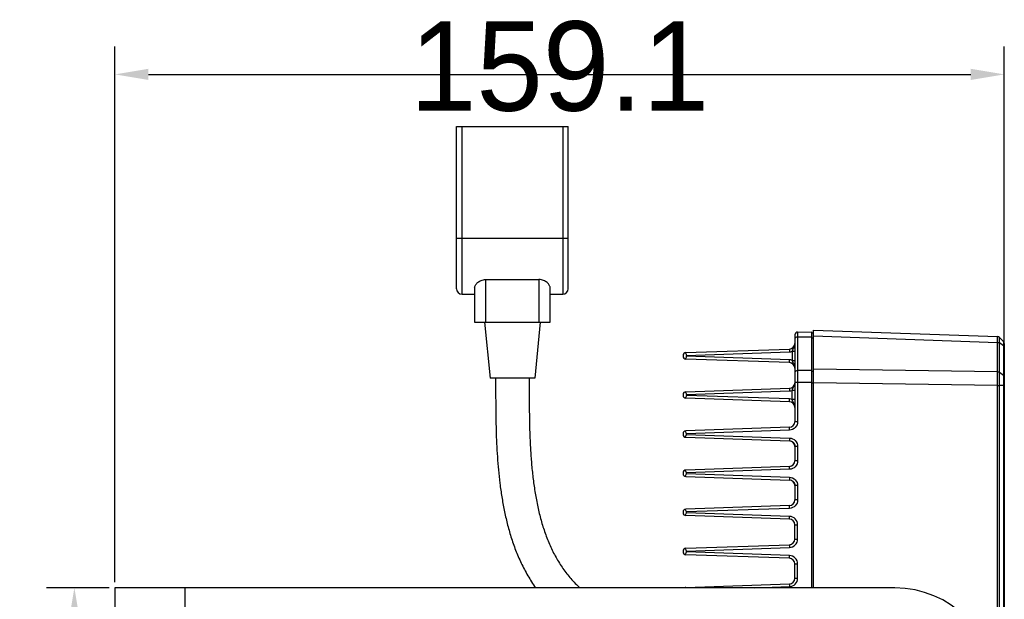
# Model space of a CAD drawing. Header units: millimetres. Extents: x 53 to 498, y 187 to 325.
# Tile 6 of 12: x 188 to 276, y 260 to 312. Entities that reach past the tile are written whole.
import ezdxf

# ---------------------------------------------------------------- set-up
doc = ezdxf.new("R2010")
doc.units = ezdxf.units.MM
doc.header["$LTSCALE"] = 2
doc.header["$PDMODE"] = 3
doc.header["$PDSIZE"] = 8
doc.layers.get('0').update_dxf_attribs({"linetype": 'CONTINUOUS'})
doc.layers.get('Defpoints').update_dxf_attribs({"linetype": 'CONTINUOUS'})
doc.layers.add('00_COMPONENTS', color=7, linetype='CONTINUOUS')
doc.layers.add('51__DRAFT_DIMS', color=7, linetype='CONTINUOUS')
doc.styles.get("Standard").update_dxf_attribs({"font": 'simfang.ttf'})
doc.dimstyles.new('DIMSTYLE_2', dxfattribs={"dimtxt": 3, "dimasz": 3, "dimexe": 2.5, "dimexo": 0.5, "dimgap": 0.75, "dimtad": 1, "dimlfac": 2, "dimdsep": 46, "dimtxsty": 'STANDARD', "dimblk": '_FILLED', "dimblk1": '_FILLED', "dimblk2": '_FILLED', "dimcen": 0.09, "dimclrt": 3, "dimazin": 2, "dimtp": 0.5, "dimtm": 0.5, "dimtfac": 1, "dimtofl": 0, "dimtmove": 0, "dimatfit": 3, "dimldrblk": '_FILLED', "dimfxl": 1, "dimtolj": 1, "dimarcsym": 0})
doc.dimstyles.new('DIMSTYLE_3', dxfattribs={"dimtxt": 3, "dimasz": 3, "dimexe": 2.5, "dimexo": 0.5, "dimgap": 0.75, "dimtad": 1, "dimlfac": 2, "dimdsep": 46, "dimtxsty": 'STANDARD', "dimblk": '_FILLED', "dimblk1": '_FILLED', "dimblk2": '_FILLED', "dimcen": 0.09, "dimclrt": 3, "dimazin": 2, "dimtp": 0.3, "dimtm": 0.3, "dimtfac": 1, "dimtofl": 0, "dimtmove": 0, "dimatfit": 3, "dimldrblk": '_FILLED', "dimfxl": 1, "dimtolj": 1, "dimarcsym": 0})

# ---------------------------------------------------------------- blocks, each defined once
blk = doc.blocks.new('_FILLED')
at = {"color": 0, "linetype": 'ByBlock'}
blk.add_solid([(0, 0), (-1, 0.167), (-1, -0.167)], dxfattribs=at)
blk = doc.blocks.new('*D4')
at = {"layer": '51__DRAFT_DIMS', "color": 0, "lineweight": -2}
for p, q in [((195.873, 261.135), (190.248, 261.135)), ((192.748, 258.135), (192.748, 246.135)), ((195.873, 243.135), (190.248, 243.135))]:
    blk.add_line(p, q, dxfattribs=at)
at = {"layer": 'Defpoints', "color": 0}
for p in [(196.373, 261.135), (192.748, 243.135), (196.373, 243.135)]:
    blk.add_point(p, dxfattribs=at)
at = {"layer": '51__DRAFT_DIMS', "color": 0, "linetype": 'ByBlock', "lineweight": -2, "xscale": 3, "yscale": 3, "zscale": 3}
for p, rotation in [((192.748, 261.135), 90), ((192.748, 243.135), 270)]:
    blk.add_blockref('_FILLED', p, dxfattribs=dict(at, rotation=rotation))
at = {"layer": '51__DRAFT_DIMS', "color": 3, "insert": (187.998, 252.126), "char_height": 3, "attachment_point": 2, "rotation": 90, "line_spacing_factor": 0.9}
blk.add_mtext('\\A1;\\A1;{\\fFZLanTingHei-R-GBK|b0|i0|c134|p2;\\H2.666667x;\\C0;36}', dxfattribs=at)
blk = doc.blocks.new('*D5')
at = {"layer": '51__DRAFT_DIMS', "color": 0, "lineweight": -2}
for p, q in [((196.373, 261.635), (196.373, 309.557)), ((275.923, 279.718), (275.923, 309.557)), ((199.373, 307.057), (272.923, 307.057))]:
    blk.add_line(p, q, dxfattribs=at)
at = {"layer": 'Defpoints', "color": 0}
for p in [(275.923, 307.057), (275.923, 279.218), (196.373, 261.135)]:
    blk.add_point(p, dxfattribs=at)
at = {"layer": '51__DRAFT_DIMS', "color": 0, "linetype": 'ByBlock', "lineweight": -2, "xscale": 3, "yscale": 3, "zscale": 3, "rotation": 180}
blk.add_blockref('_FILLED', (196.373, 307.057), dxfattribs=at)
at = {"layer": '51__DRAFT_DIMS', "color": 0, "linetype": 'ByBlock', "lineweight": -2, "xscale": 3, "yscale": 3, "zscale": 3}
blk.add_blockref('_FILLED', (275.923, 307.057), dxfattribs=at)
at = {"layer": '51__DRAFT_DIMS', "color": 3, "insert": (236.136, 311.807), "char_height": 3, "attachment_point": 2, "line_spacing_factor": 0.9}
blk.add_mtext('\\A1;\\A1;{\\fFZLanTingHei-R-GBK|b0|i0|c134|p2;\\H2.666667x;\\C0;159.1}', dxfattribs=at)

msp = doc.modelspace()

# ---------------------------------------------------------------- linework, layer by layer
at = {"layer": '00_COMPONENTS', "color": 0}
for p, q in [((226.9232, 287.8918), (226.9232, 302.3918)), ((226.9232, 302.3918), (236.9232, 302.3918)), ((227.4232, 287.3918), (227.4232, 302.3918)), ((236.4232, 302.3918), (236.4232, 287.3918)), ((236.9232, 287.8918), (236.9232, 302.3918)), ((236.9232, 292.3918), (226.9232, 292.3918)), ((228.5482, 287.9918), (228.5482, 284.8918)), ((229.5482, 284.8918), (229.5482, 288.7027)), ((229.5482, 288.7027), (234.2982, 288.7027)), ((234.2982, 288.7027), (234.2982, 284.8918)), ((235.2982, 284.8918), (235.2982, 287.9918)), ((227.4232, 287.3918), (228.5482, 287.3918)), ((235.2982, 287.3918), (236.4232, 287.3918)), ((228.5482, 284.8918), (235.2982, 284.8918)), ((229.4232, 284.8918), (229.9232, 279.8918)), ((234.4232, 284.8918), (233.9232, 279.8918)), ((257.1932, 283.7628), (257.1932, 275.9925)), ((257.4388, 284.0127), (258.6932, 284.0346)), ((257.4388, 284.0127), (257.4388, 275.9925)), ((257.4388, 283.5798), (258.6932, 283.5953)), ((258.6932, 261.1346), (258.6932, 284.0346)), ((258.6932, 283.9294), (258.8432, 283.9346)), ((258.8432, 261.1346), (258.8432, 284.1794)), ((258.8432, 284.1794), (275.3226, 283.6039)), ((258.8432, 283.6672), (275.3226, 283.0917)), ((258.6932, 283.4919), (258.8432, 283.4956)), ((275.3226, 280.4564), (275.3226, 283.0917)), ((275.853, 283.1556), (275.4937, 283.5277)), ((275.4937, 280.4035), (275.4937, 283.0368)), ((275.853, 282.7736), (275.4937, 283.0368)), ((275.853, 283.1556), (275.8531, 282.8146)), ((275.8531, 282.8146), (275.853, 282.7736)), ((275.853, 282.7736), (275.853, 280.1404)), ((275.8531, 283.1536), (275.8531, 283.1481)), ((275.8531, 283.1481), (275.8533, 283.1088)), ((275.8533, 283.1088), (275.8532, 282.9734)), ((275.9232, 282.982), (275.9232, 210.7873)), ((247.1932, 281.919), (247.1932, 281.8503)), ((247.4345, 282.1689), (256.7106, 282.4928)), ((247.4978, 281.9211), (256.715, 282.2429)), ((247.4978, 281.9211), (247.4978, 281.8482)), ((256.715, 281.5263), (247.4978, 281.8482)), ((256.9475, 282.2885), (256.9475, 281.4808)), ((256.9475, 282.2885), (257.1932, 282.2885)), ((256.7106, 281.2765), (247.4345, 281.6004)), ((256.9475, 281.4808), (257.1932, 281.4808)), ((258.6932, 280.574), (257.4388, 280.5585)), ((258.6932, 280.5164), (258.8432, 280.5201)), ((275.3226, 280.4564), (258.8432, 280.6947)), ((275.853, 280.1404), (275.4937, 280.4035)), ((275.853, 280.1404), (275.8532, 279.9258)), ((233.9232, 279.8918), (229.9232, 279.8918)), ((258.6932, 279.5133), (257.1932, 279.5133)), ((258.6932, 279.4602), (258.8432, 279.4602)), ((275.3226, 279.2197), (258.8432, 279.458)), ((275.3226, 279.2197), (275.4937, 279.2182)), ((275.3226, 214.5496), (275.3226, 279.2197)), ((275.9232, 279.2183), (275.4937, 279.2182)), ((275.4937, 214.5511), (275.4937, 279.2182)), ((275.8532, 279.4426), (275.853, 279.2182)), ((275.853, 279.2182), (275.853, 214.5511)), ((275.8532, 279.9258), (275.8533, 279.7924)), ((275.8533, 279.7924), (275.8532, 279.4426)), ((247.1932, 278.419), (247.1932, 278.3503)), ((247.4345, 278.6689), (256.7106, 278.9928)), ((247.4978, 278.4211), (256.715, 278.7429)), ((247.4978, 278.4211), (247.4978, 278.3482)), ((256.715, 278.0263), (247.4978, 278.3482)), ((256.9476, 277.9808), (256.9476, 278.7885)), ((257.1932, 278.7885), (256.9476, 278.7885)), ((256.7106, 277.7765), (247.4345, 278.1004)), ((257.1932, 277.9808), (256.9476, 277.9808)), ((257.4388, 275.9925), (257.1932, 275.9925)), ((247.1932, 274.919), (247.1932, 274.8503)), ((256.7106, 275.4928), (247.4345, 275.1689)), ((256.715, 275.2429), (247.4872, 274.9207)), ((247.4872, 274.8486), (247.4872, 274.9207)), ((247.4872, 274.8486), (256.715, 274.5263)), ((247.4345, 274.6004), (256.7106, 274.2765)), ((257.4388, 273.7768), (257.1932, 273.7768)), ((257.1932, 273.7768), (257.1932, 272.4925)), ((257.4388, 273.7768), (257.4388, 272.4925)), ((257.4388, 272.4925), (257.1932, 272.4925)), ((247.1932, 271.419), (247.1932, 271.3503)), ((256.7106, 271.9928), (247.4345, 271.6689)), ((256.715, 271.7429), (247.4872, 271.4207)), ((247.4872, 271.3486), (247.4872, 271.4207)), ((247.4872, 271.3486), (256.715, 271.0263)), ((247.4345, 271.1004), (256.7106, 270.7765)), ((257.4388, 270.2768), (257.1932, 270.2768)), ((257.1932, 270.2768), (257.1932, 268.9925)), ((257.4388, 270.2768), (257.4388, 268.9925)), ((257.4388, 268.9925), (257.1932, 268.9925)), ((247.1932, 267.919), (247.1932, 267.8503)), ((256.7106, 268.4928), (247.4345, 268.1689)), ((256.715, 268.2429), (247.4872, 267.9207)), ((247.4872, 267.8486), (247.4872, 267.9207)), ((256.715, 267.5263), (247.4872, 267.8486)), ((256.7106, 267.2765), (247.4345, 267.6004)), ((257.1932, 266.7768), (257.4388, 266.7768)), ((257.1932, 265.4925), (257.1932, 266.7768)), ((257.4388, 265.4925), (257.4388, 266.7768)), ((257.1932, 265.4925), (257.4388, 265.4925)), ((247.1932, 264.419), (247.1932, 264.3503)), ((247.4345, 264.6689), (256.7106, 264.9928)), ((247.4872, 264.4207), (256.715, 264.7429)), ((247.4872, 264.3486), (247.4872, 264.4207)), ((256.715, 264.0263), (247.4872, 264.3486)), ((256.7106, 263.7765), (247.4345, 264.1004)), ((257.1932, 263.2768), (257.4388, 263.2768)), ((257.1932, 261.9925), (257.1932, 263.2768)), ((257.4388, 261.9925), (257.4388, 263.2768)), ((257.1932, 261.9925), (257.4388, 261.9925)), ((196.3732, 261.1346), (196.3732, 243.1346)), ((266.1232, 261.1346), (196.3732, 261.1346)), ((202.6232, 261.1346), (202.6232, 243.1346)), ((247.4345, 261.1689), (256.7106, 261.4928)), ((253.6137, 261.1346), (256.715, 261.2429))]:
    msp.add_line(p, q, dxfattribs=at)
for points in [[(275.853, 283.1556), (275.8531, 283.1551), (275.8531, 283.1536)], [(275.8532, 282.9734), (275.8532, 282.9185), (275.8532, 282.8869)], [(256.9604, 281.1994), (256.9653, 281.1962), (256.9716, 281.1921)], [(256.9716, 281.1921), (256.9777, 281.188), (256.9838, 281.1837), (256.9898, 281.1794), (256.9956, 281.1749), (257.0014, 281.1705), (257.0072, 281.1659), (257.0128, 281.1613), (257.0183, 281.1566), (257.0238, 281.1519), (257.0292, 281.1471), (257.0345, 281.1422), (257.0396, 281.1373), (257.0447, 281.1323), (257.0498, 281.1273), (257.0547, 281.1222), (257.0595, 281.1171), (257.0643, 281.1119), (257.0689, 281.1067), (257.0735, 281.1014), (257.0779, 281.0961), (257.0823, 281.0907), (257.0866, 281.0853), (257.0908, 281.0799), (257.0949, 281.0744), (257.0989, 281.0689), (257.1029, 281.0634), (257.1067, 281.0578), (257.1104, 281.0522), (257.1141, 281.0466), (257.1176, 281.041), (257.1211, 281.0353), (257.1245, 281.0296), (257.1278, 281.0239), (257.131, 281.0182), (257.1341, 281.0125), (257.1371, 281.0067), (257.14, 281.001), (257.1429, 280.9952), (257.1456, 280.9895), (257.1483, 280.9837), (257.1509, 280.9779), (257.1534, 280.9721), (257.1558, 280.9663), (257.1581, 280.9606), (257.1604, 280.9548), (257.1625, 280.949), (257.1646, 280.9432), (257.1666, 280.9375), (257.1685, 280.9317), (257.1703, 280.926), (257.1714, 280.9224)], [(256.9937, 277.6764), (256.9956, 277.6749), (257.0014, 277.6705), (257.0072, 277.6659), (257.0128, 277.6613), (257.0183, 277.6566), (257.0238, 277.6519), (257.0292, 277.6471), (257.0345, 277.6422), (257.0396, 277.6373), (257.0447, 277.6323), (257.0498, 277.6273), (257.0547, 277.6222), (257.0595, 277.6171), (257.0643, 277.6119), (257.0689, 277.6067), (257.0735, 277.6014), (257.0779, 277.5961), (257.0823, 277.5907), (257.0866, 277.5853), (257.0908, 277.5799), (257.0949, 277.5744), (257.0989, 277.5689), (257.1029, 277.5634), (257.1067, 277.5578), (257.1104, 277.5522), (257.1141, 277.5466), (257.1176, 277.541), (257.1211, 277.5353), (257.1245, 277.5296), (257.1278, 277.5239), (257.131, 277.5182), (257.1341, 277.5125), (257.1371, 277.5067), (257.14, 277.501), (257.1429, 277.4952), (257.1456, 277.4895), (257.1483, 277.4837), (257.1509, 277.4779), (257.1534, 277.4721), (257.1558, 277.4663), (257.1581, 277.4606), (257.1604, 277.4548), (257.1625, 277.449), (257.1646, 277.4432), (257.1666, 277.4375), (257.1685, 277.4317), (257.1703, 277.426), (257.1721, 277.4203), (257.1738, 277.4145), (257.1754, 277.4088), (257.1769, 277.4031), (257.1783, 277.3975), (257.1797, 277.3918), (257.181, 277.3861), (257.1822, 277.3805), (257.1834, 277.3749), (257.1845, 277.3693), (257.1855, 277.3637), (257.1864, 277.3582), (257.1873, 277.3527), (257.1881, 277.3472), (257.1889, 277.3417), (257.1895, 277.3362), (257.1902, 277.3308), (257.1907, 277.3254), (257.1912, 277.32), (257.1916, 277.3147), (257.192, 277.3093), (257.1923, 277.304), (257.1926, 277.2988), (257.1928, 277.2935), (257.1929, 277.2883), (257.193, 277.2831), (257.1931, 277.2781), (257.1931, 277.2771)], [(256.9604, 274.1994), (256.9653, 274.1962), (256.9716, 274.1921), (256.9777, 274.188), (256.9838, 274.1837), (256.9898, 274.1794)], [(256.9898, 274.1794), (256.9956, 274.1749), (257.0014, 274.1705), (257.0072, 274.1659), (257.0128, 274.1613), (257.0183, 274.1566), (257.0238, 274.1519), (257.0292, 274.1471), (257.0345, 274.1422), (257.0396, 274.1373), (257.0447, 274.1323), (257.0498, 274.1273), (257.0547, 274.1222), (257.0595, 274.1171), (257.0643, 274.1119), (257.0689, 274.1067), (257.0735, 274.1014), (257.0779, 274.0961), (257.0823, 274.0907), (257.0866, 274.0853), (257.0908, 274.0799), (257.0949, 274.0744), (257.0989, 274.0689), (257.1029, 274.0634), (257.1067, 274.0578), (257.1104, 274.0522), (257.1141, 274.0466), (257.1176, 274.041), (257.1211, 274.0353), (257.1245, 274.0296), (257.1278, 274.0239), (257.131, 274.0182), (257.1341, 274.0125), (257.1371, 274.0067), (257.14, 274.001), (257.1429, 273.9952), (257.1456, 273.9895), (257.1483, 273.9837), (257.1509, 273.9779), (257.1534, 273.9721), (257.1558, 273.9663), (257.1581, 273.9606), (257.1604, 273.9548), (257.1625, 273.949), (257.1646, 273.9432), (257.1666, 273.9375), (257.1685, 273.9317), (257.1703, 273.926), (257.1721, 273.9203), (257.1738, 273.9145), (257.1754, 273.9088), (257.1769, 273.9031), (257.1783, 273.8975), (257.1797, 273.8918), (257.181, 273.8861), (257.1822, 273.8805), (257.1834, 273.8749), (257.1845, 273.8693), (257.1855, 273.8637), (257.1864, 273.8582), (257.1873, 273.8527), (257.1881, 273.8472), (257.1889, 273.8417), (257.1895, 273.8362), (257.1902, 273.8308), (257.1907, 273.8254), (257.1912, 273.82), (257.1916, 273.8147), (257.192, 273.8093), (257.1923, 273.804), (257.1926, 273.7988), (257.1928, 273.7935), (257.1929, 273.7883), (257.193, 273.7831), (257.1931, 273.7781), (257.1931, 273.7771)], [(256.9604, 270.6994), (256.9653, 270.6962), (256.9716, 270.6921), (256.9777, 270.688), (256.9838, 270.6837), (256.9898, 270.6794)], [(256.9898, 270.6794), (256.9956, 270.6749), (257.0014, 270.6705), (257.0072, 270.6659), (257.0128, 270.6613), (257.0183, 270.6566), (257.0238, 270.6519), (257.0292, 270.6471), (257.0345, 270.6422), (257.0396, 270.6373), (257.0447, 270.6323), (257.0498, 270.6273), (257.0547, 270.6222), (257.0595, 270.6171), (257.0643, 270.6119), (257.0689, 270.6067), (257.0735, 270.6014), (257.0779, 270.5961), (257.0823, 270.5907), (257.0866, 270.5853), (257.0908, 270.5799), (257.0949, 270.5744), (257.0989, 270.5689), (257.1029, 270.5634), (257.1067, 270.5578), (257.1104, 270.5522), (257.1141, 270.5466), (257.1176, 270.541), (257.1211, 270.5353), (257.1245, 270.5296), (257.1278, 270.5239), (257.131, 270.5182), (257.1341, 270.5125), (257.1371, 270.5067), (257.14, 270.501), (257.1429, 270.4952), (257.1456, 270.4895), (257.1483, 270.4837), (257.1509, 270.4779), (257.1534, 270.4721), (257.1558, 270.4663), (257.1581, 270.4606), (257.1604, 270.4548), (257.1625, 270.449), (257.1646, 270.4432), (257.1666, 270.4375), (257.1685, 270.4317), (257.1703, 270.426), (257.1721, 270.4203), (257.1738, 270.4145), (257.1754, 270.4088), (257.1769, 270.4031), (257.1783, 270.3975), (257.1797, 270.3918), (257.181, 270.3861), (257.1822, 270.3805), (257.1834, 270.3749), (257.1845, 270.3693), (257.1855, 270.3637), (257.1864, 270.3582), (257.1873, 270.3527), (257.1881, 270.3472), (257.1889, 270.3417), (257.1895, 270.3362), (257.1902, 270.3308), (257.1907, 270.3254), (257.1912, 270.32), (257.1916, 270.3147), (257.192, 270.3093), (257.1923, 270.304), (257.1926, 270.2988), (257.1928, 270.2935), (257.1929, 270.2883), (257.193, 270.2831), (257.1931, 270.2781), (257.1931, 270.2771)]]:
    msp.add_lwpolyline(points, dxfattribs=at)
for centre, radius, start, end in [((227.4232, 287.8918), 0.5, 180, 270), ((236.4232, 287.8918), 0.5, 270, 360), ((257.4432, 283.7628), 0.25, 91, 180), ((275.3138, 283.3541), 0.25, 43.999856, 88), ((256.6932, 282.9925), 0.5, 272, 360), ((275.6732, 282.982), 0.25, 0.000001, 44), ((247.4432, 281.919), 0.25, 92, 180), ((247.4432, 281.8503), 0.25, 180, 268), ((256.6884, 282.995), 0.7525, 272.02969, 290.147875), ((256.6932, 280.7768), 0.5, 0, 88), ((256.6883, 280.7739), 0.7529, 69.85427, 87.963415), ((256.6932, 279.4925), 0.5, 272, 351.174387), ((256.5076, 279.494), 0.6857, 352.122249, 354.266087), ((247.4432, 278.419), 0.25, 92, 180), ((247.4432, 278.3503), 0.25, 180, 268), ((256.6881, 279.4962), 0.7537, 272.048274, 290.136867), ((256.6932, 277.2768), 0.5, 0, 88), ((256.6884, 277.2744), 0.7524, 69.851278, 87.971687), ((256.6932, 275.9925), 0.5, 272, 360), ((247.4432, 274.919), 0.25, 92, 180), ((247.4432, 274.8503), 0.25, 180, 268), ((256.6932, 273.7768), 0.5, 0, 88), ((256.6932, 272.4925), 0.5, 272, 360), ((247.4432, 271.419), 0.25, 92, 180), ((247.4432, 271.3503), 0.25, 180, 268), ((256.6932, 270.2768), 0.5, 0, 88), ((256.6932, 268.9925), 0.5, 272, 360), ((247.4432, 267.919), 0.25, 92, 180), ((247.4432, 267.8503), 0.25, 180, 268), ((256.6932, 266.7768), 0.5, 0, 88), ((256.6932, 265.4925), 0.5, 272, 360), ((247.4432, 264.419), 0.25, 92, 180), ((247.4432, 264.3503), 0.25, 180, 268), ((256.6932, 263.2768), 0.5, 0, 88), ((256.6932, 261.9925), 0.5, 272, 360), ((247.4432, 260.919), 0.25, 92, 120.22202), ((266.1232, 252.1346), 9, 270, 90)]:
    msp.add_arc(centre, radius, start, end, dxfattribs=at)
for centre, major_axis, ratio, start_param, end_param in [((247.2433, 281.912), (0.2165, 0.1391), 0.9610611, 5.7300069, 6.9103147), ((247.2433, 281.8573), (0.2165, -0.1391), 0.9610611, 5.6560559, 6.8363638), ((247.2433, 278.412), (0.2165, 0.1391), 0.9610611, 5.7300069, 6.9103147), ((247.2433, 278.3573), (0.2165, -0.1391), 0.9610611, 5.6560559, 6.8363638), ((247.2413, 274.912), (0.1318, 0.2159), 0.961499, 5.2780639, 6.4467781), ((247.2413, 274.8573), (-0.1318, 0.2159), 0.961499, 2.9779998, 4.1467141), ((247.2413, 271.412), (0.1318, 0.2159), 0.961499, 5.2780639, 6.4467781), ((247.2413, 271.3573), (-0.1318, 0.2159), 0.961499, 2.9779998, 4.1467141), ((247.2413, 267.912), (0.1318, 0.2159), 0.961499, 5.2780639, 6.4467781), ((247.2413, 267.8573), (-0.1318, 0.2159), 0.961499, 2.9779998, 4.1467141), ((247.2413, 264.412), (0.1318, 0.2159), 0.961499, 5.2780639, 6.4467781), ((247.2413, 264.3573), (-0.1318, 0.2159), 0.961499, 2.9779998, 4.1467141), ((247.2413, 260.912), (0.1318, 0.2159), 0.961499, 0.0577415, 0.1635928)]:
    msp.add_ellipse(centre, major_axis=major_axis, ratio=ratio, start_param=start_param, end_param=end_param, dxfattribs=at)
for points, knots in [([(228.5482, 287.9918), (228.5482, 288.0281), (228.5629, 288.1057), (228.6177, 288.2186), (228.7035, 288.3321), (228.819, 288.4424), (228.9637, 288.5442), (229.1368, 288.6297), (229.3347, 288.6886), (229.4762, 288.7027), (229.5482, 288.7027)], [0, 0, 0, 0, 0.0819982, 0.1753629, 0.2819796, 0.4020729, 0.5352609, 0.6808127, 0.8370556, 1, 1, 1, 1]), ([(235.2982, 287.9918), (235.2982, 288.0285), (235.2835, 288.107), (235.2294, 288.2215), (235.1442, 288.3365), (234.9831, 288.4921), (234.767, 288.6182), (234.5119, 288.6901), (234.3703, 288.7027), (234.2982, 288.7027)], [0, 0, 0, 0, 0.0827207, 0.1770113, 0.2840325, 0.40407, 0.6812084, 0.8371937, 1, 1, 1, 1]), ([(257.4388, 283.5798), (257.3782, 283.5791), (257.2658, 283.5548), (257.1932, 283.4508), (257.1932, 283.4031)], [0, 0, 0, 0, 0.5594732, 1, 1, 1, 1]), ([(275.3226, 283.0917), (275.3231, 283.1642), (275.3236, 283.266), (275.3242, 283.3924), (275.3242, 283.4654), (275.3245, 283.5235), (275.3234, 283.5607), (275.3241, 283.5842), (275.322, 283.5932), (275.3254, 283.6039), (275.3226, 283.6039)], [0, 0, 0, 0, 0.4244636, 0.5966823, 0.7399245, 0.8528055, 0.934243, 0.9629131, 0.9834553, 1, 1, 1, 1]), ([(257.1932, 282.9925), (257.1932, 282.9304), (257.1753, 282.8059), (257.104, 282.6333), (257.0125, 282.4688), (256.9654, 282.3506), (256.9475, 282.2885)], [0, 0, 0, 0, 0.2478988, 0.4947315, 0.7420887, 1, 1, 1, 1]), ([(275.3226, 283.0917), (275.3385, 283.0912), (275.3985, 283.0853), (275.4579, 283.0632), (275.4937, 283.0368)], [0, 0, 0, 0, 0.2634911, 1, 1, 1, 1]), ([(275.4937, 283.0368), (275.494, 283.1063), (275.4944, 283.2039), (275.4949, 283.3251), (275.4948, 283.395), (275.4952, 283.4507), (275.4941, 283.4863), (275.495, 283.5089), (275.4928, 283.5175), (275.4964, 283.5278), (275.4937, 283.5277)], [0, 0, 0, 0, 0.4245536, 0.5967951, 0.7400506, 0.852932, 0.9343578, 0.9630136, 0.9835338, 1, 1, 1, 1]), ([(275.9232, 282.6509), (275.9232, 282.6622), (275.9166, 282.7106), (275.8828, 282.7519), (275.853, 282.7736)], [0, 0, 0, 0, 0.2352749, 1, 1, 1, 1]), ([(256.7106, 282.4928), (256.709, 282.4927), (256.7113, 282.4827), (256.7086, 282.4721), (256.7101, 282.4474), (256.71, 282.4175), (256.711, 282.3798), (256.7124, 282.3211), (256.7139, 282.2748), (256.715, 282.2429)], [0, 0, 0, 0, 0.0197041, 0.076633, 0.1688223, 0.293087, 0.4445376, 0.6179535, 1, 1, 1, 1]), ([(256.7106, 281.2765), (256.709, 281.2766), (256.7113, 281.2866), (256.7086, 281.2972), (256.7101, 281.3219), (256.71, 281.3518), (256.711, 281.3895), (256.7124, 281.4482), (256.7139, 281.4945), (256.715, 281.5263)], [0, 0, 0, 0, 0.0197041, 0.076633, 0.1688223, 0.293087, 0.4445376, 0.6179535, 1, 1, 1, 1]), ([(256.9475, 281.4808), (256.9652, 281.4194), (257.0116, 281.3025), (257.0723, 281.1932), (257.099, 281.1381)], [0, 0, 0, 0, 0.5105491, 1, 1, 1, 1]), ([(257.4388, 280.5585), (257.3782, 280.5578), (257.2658, 280.5335), (257.1932, 280.4295), (257.1932, 280.3818)], [0, 0, 0, 0, 0.5594732, 1, 1, 1, 1]), ([(275.3226, 280.4564), (275.3384, 280.456), (275.3983, 280.4509), (275.4578, 280.4295), (275.4937, 280.4035)], [0, 0, 0, 0, 0.264126, 1, 1, 1, 1]), ([(275.3226, 279.2197), (275.3231, 279.3334), (275.3245, 279.7456), (275.3246, 280.1579), (275.3226, 280.4564)], [0, 0, 0, 0, 0.2758685, 1, 1, 1, 1]), ([(275.4937, 279.2182), (275.4941, 279.3272), (275.4951, 279.7223), (275.4951, 280.1174), (275.4937, 280.4035)], [0, 0, 0, 0, 0.2758778, 1, 1, 1, 1]), ([(275.9232, 280.0175), (275.9232, 280.0289), (275.9166, 280.0773), (275.8828, 280.1186), (275.853, 280.1404)], [0, 0, 0, 0, 0.2353359, 1, 1, 1, 1]), ([(230.4232, 279.8918), (230.426, 279.1183), (230.4264, 277.5634), (230.4561, 275.2195), (230.5417, 273.2529), (230.6683, 271.6715), (230.7984, 270.4783), (230.9402, 269.4831), (231.0764, 268.6859), (231.2292, 267.8846), (231.4539, 266.883), (231.7881, 265.689), (232.1989, 264.5064), (232.6978, 263.343), (233.2921, 262.2104), (233.7521, 261.4866), (233.9987, 261.1346)], [0, 0, 0, 0, 0.1196057, 0.2404441, 0.3624407, 0.4239086, 0.4857399, 0.5480024, 0.5793253, 0.6107916, 0.674131, 0.7379887, 0.802417, 0.8675812, 0.9335445, 1, 1, 1, 1]), ([(233.4232, 279.8918), (233.4245, 279.0175), (233.4246, 277.2765), (233.4638, 275.1066), (233.5463, 273.3871), (233.6402, 272.1137), (233.7732, 270.8543), (233.9522, 269.611), (234.1834, 268.3873), (234.4749, 267.1895), (234.8365, 266.0267), (235.2775, 264.9094), (235.8073, 263.8495), (236.4282, 262.857), (237.0244, 262.0937), (237.5478, 261.5296), (237.8248, 261.2636), (237.9668, 261.1346)], [0, 0, 0, 0, 0.1320563, 0.2629558, 0.3277567, 0.3920433, 0.4557882, 0.5189995, 0.5817143, 0.6438154, 0.7051038, 0.7654967, 0.825041, 0.8838258, 0.9420317, 0.971023, 1, 1, 1, 1]), ([(256.9475, 278.7885), (256.9718, 278.8723), (257.0439, 279.0289), (257.1259, 279.1802), (257.1531, 279.2599)], [0, 0, 0, 0, 0.5086518, 1, 1, 1, 1]), ([(256.7106, 278.9928), (256.709, 278.9927), (256.7113, 278.9827), (256.7086, 278.9721), (256.7101, 278.9474), (256.71, 278.9175), (256.711, 278.8798), (256.7124, 278.8211), (256.7139, 278.7748), (256.715, 278.7429)], [0, 0, 0, 0, 0.0197041, 0.076633, 0.1688222, 0.2930869, 0.4445376, 0.6179535, 1, 1, 1, 1]), ([(256.7106, 277.7765), (256.709, 277.7766), (256.7113, 277.7866), (256.7086, 277.7972), (256.7101, 277.8219), (256.71, 277.8518), (256.711, 277.8895), (256.7124, 277.9482), (256.7139, 277.9945), (256.715, 278.0263)], [0, 0, 0, 0, 0.0197041, 0.076633, 0.1688223, 0.293087, 0.4445376, 0.6179535, 1, 1, 1, 1]), ([(257.1932, 277.2749), (257.1935, 277.3372), (257.1756, 277.4622), (257.1044, 277.6354), (257.0126, 277.8002), (256.9655, 277.9186), (256.9476, 277.9808)], [0, 0, 0, 0, 0.2482553, 0.4950434, 0.742313, 1, 1, 1, 1]), ([(257.4388, 275.9925), (257.4388, 275.8051), (257.2861, 275.4156), (256.9021, 275.2495), (256.715, 275.2429)], [0, 0, 0, 0, 0.5001497, 1, 1, 1, 1]), ([(256.715, 275.2429), (256.7139, 275.2748), (256.7124, 275.3211), (256.711, 275.3798), (256.71, 275.4175), (256.7101, 275.4474), (256.7086, 275.4721), (256.7113, 275.4827), (256.709, 275.4927), (256.7106, 275.4928)], [0, 0, 0, 0, 0.3820465, 0.5554624, 0.706913, 0.8311777, 0.923367, 0.9802959, 1, 1, 1, 1]), ([(256.715, 274.5263), (256.7139, 274.4945), (256.7124, 274.4482), (256.711, 274.3895), (256.71, 274.3518), (256.7101, 274.3219), (256.7086, 274.2972), (256.7113, 274.2866), (256.709, 274.2766), (256.7106, 274.2765)], [0, 0, 0, 0, 0.3820465, 0.5554625, 0.7069131, 0.8311778, 0.923367, 0.9802959, 1, 1, 1, 1]), ([(256.715, 274.5263), (256.9021, 274.5198), (257.2861, 274.3537), (257.4388, 273.9641), (257.4388, 273.7768)], [0, 0, 0, 0, 0.4998848, 1, 1, 1, 1]), ([(257.4388, 272.4925), (257.4388, 272.3051), (257.2861, 271.9156), (256.9021, 271.7495), (256.715, 271.7429)], [0, 0, 0, 0, 0.5001497, 1, 1, 1, 1]), ([(256.715, 271.7429), (256.7139, 271.7748), (256.7124, 271.8211), (256.711, 271.8798), (256.71, 271.9175), (256.7101, 271.9474), (256.7086, 271.9721), (256.7113, 271.9827), (256.709, 271.9927), (256.7106, 271.9928)], [0, 0, 0, 0, 0.3820465, 0.5554624, 0.706913, 0.8311777, 0.923367, 0.9802959, 1, 1, 1, 1]), ([(256.715, 271.0263), (256.7139, 270.9945), (256.7124, 270.9482), (256.711, 270.8895), (256.71, 270.8518), (256.7101, 270.8219), (256.7086, 270.7972), (256.7113, 270.7866), (256.709, 270.7766), (256.7106, 270.7765)], [0, 0, 0, 0, 0.3820465, 0.5554625, 0.7069131, 0.8311778, 0.923367, 0.9802959, 1, 1, 1, 1]), ([(256.715, 271.0263), (256.9021, 271.0198), (257.2861, 270.8537), (257.4388, 270.4641), (257.4388, 270.2768)], [0, 0, 0, 0, 0.4998848, 1, 1, 1, 1]), ([(257.4388, 268.9925), (257.4388, 268.8051), (257.2861, 268.4156), (256.9021, 268.2495), (256.715, 268.2429)], [0, 0, 0, 0, 0.5001497, 1, 1, 1, 1]), ([(256.715, 268.2429), (256.7139, 268.2748), (256.7124, 268.3211), (256.711, 268.3798), (256.71, 268.4175), (256.7101, 268.4474), (256.7086, 268.4721), (256.7113, 268.4827), (256.709, 268.4927), (256.7106, 268.4928)], [0, 0, 0, 0, 0.3820465, 0.5554624, 0.706913, 0.8311777, 0.923367, 0.9802959, 1, 1, 1, 1]), ([(256.7106, 267.2765), (256.709, 267.2766), (256.7113, 267.2866), (256.7086, 267.2972), (256.7101, 267.3219), (256.71, 267.3518), (256.711, 267.3895), (256.7124, 267.4482), (256.7139, 267.4945), (256.715, 267.5263)], [0, 0, 0, 0, 0.0197041, 0.076633, 0.1688223, 0.293087, 0.4445376, 0.6179535, 1, 1, 1, 1]), ([(257.4388, 266.7768), (257.4388, 266.9641), (257.2862, 267.3536), (256.9022, 267.5198), (256.715, 267.5263)], [0, 0, 0, 0, 0.4999264, 1, 1, 1, 1]), ([(256.715, 264.7429), (256.9022, 264.7495), (257.2861, 264.9157), (257.4388, 265.3052), (257.4388, 265.4925)], [0, 0, 0, 0, 0.4999462, 1, 1, 1, 1]), ([(256.7106, 264.9928), (256.709, 264.9927), (256.7113, 264.9827), (256.7086, 264.9721), (256.7101, 264.9474), (256.71, 264.9175), (256.711, 264.8798), (256.7124, 264.8211), (256.7139, 264.7748), (256.715, 264.7429)], [0, 0, 0, 0, 0.0197041, 0.076633, 0.1688223, 0.293087, 0.4445376, 0.6179535, 1, 1, 1, 1]), ([(256.7106, 263.7765), (256.709, 263.7766), (256.7113, 263.7866), (256.7086, 263.7972), (256.7101, 263.8219), (256.71, 263.8518), (256.711, 263.8895), (256.7124, 263.9482), (256.7139, 263.9945), (256.715, 264.0263)], [0, 0, 0, 0, 0.0197041, 0.076633, 0.1688223, 0.293087, 0.4445376, 0.6179535, 1, 1, 1, 1]), ([(257.4388, 263.2768), (257.4388, 263.4641), (257.2862, 263.8536), (256.9022, 264.0198), (256.715, 264.0263)], [0, 0, 0, 0, 0.4999264, 1, 1, 1, 1]), ([(256.715, 261.2429), (256.9022, 261.2495), (257.2861, 261.4157), (257.4388, 261.8052), (257.4388, 261.9925)], [0, 0, 0, 0, 0.4999462, 1, 1, 1, 1]), ([(256.7106, 261.4928), (256.709, 261.4927), (256.7113, 261.4827), (256.7086, 261.4721), (256.7101, 261.4474), (256.71, 261.4175), (256.711, 261.3798), (256.7124, 261.3211), (256.7139, 261.2748), (256.715, 261.2429)], [0, 0, 0, 0, 0.0197041, 0.076633, 0.1688223, 0.293087, 0.4445376, 0.6179535, 1, 1, 1, 1])]:
    msp.add_open_spline(points, degree=3, knots=knots, dxfattribs=at)
for points in [[(257.099, 281.1381), (257.1534, 281.0262), (257.1932, 280.9013), (257.1932, 280.7768)], [(257.1531, 279.2599), (257.1686, 279.3054), (257.1802, 279.3524), (257.1868, 279.4)]]:
    msp.add_open_spline(points, degree=3, dxfattribs=at)

# ---------------------------------------------------------------- dimensions: what is measured, and where the dimension line sits
at = {"layer": '51__DRAFT_DIMS', "color": 0}
dim = msp.add_linear_dim(base=(275.9232, 307.0567), p1=(196.3732, 261.1346), p2=(275.9232, 279.2183), text='\\A1;{\\fFZLanTingHei-R-GBK|b0|i0|c134|p2;\\H2.666667x;\\C0;<>}', dimstyle='DIMSTYLE_2', override={"dimtxsty": 'STANDARD'}, dxfattribs=at)
dim.commit()
dim.dimension.update_dxf_attribs({"geometry": '*D5', "text_midpoint": (236.1365, 307.0567), "dimtype": 160})
dim = msp.add_linear_dim(base=(192.7478, 243.1346), p1=(196.3732, 261.1346), p2=(196.3732, 243.1346), angle=270, text='\\A1;{\\fFZLanTingHei-R-GBK|b0|i0|c134|p2;\\H2.666667x;\\C0;<>}', dimstyle='DIMSTYLE_3', override={"dimtxsty": 'STANDARD'}, dxfattribs=at)
dim.commit()
dim.dimension.update_dxf_attribs({"geometry": '*D4', "text_midpoint": (192.7478, 252.1259), "dimtype": 160})

doc.saveas('drawing.dxf')
